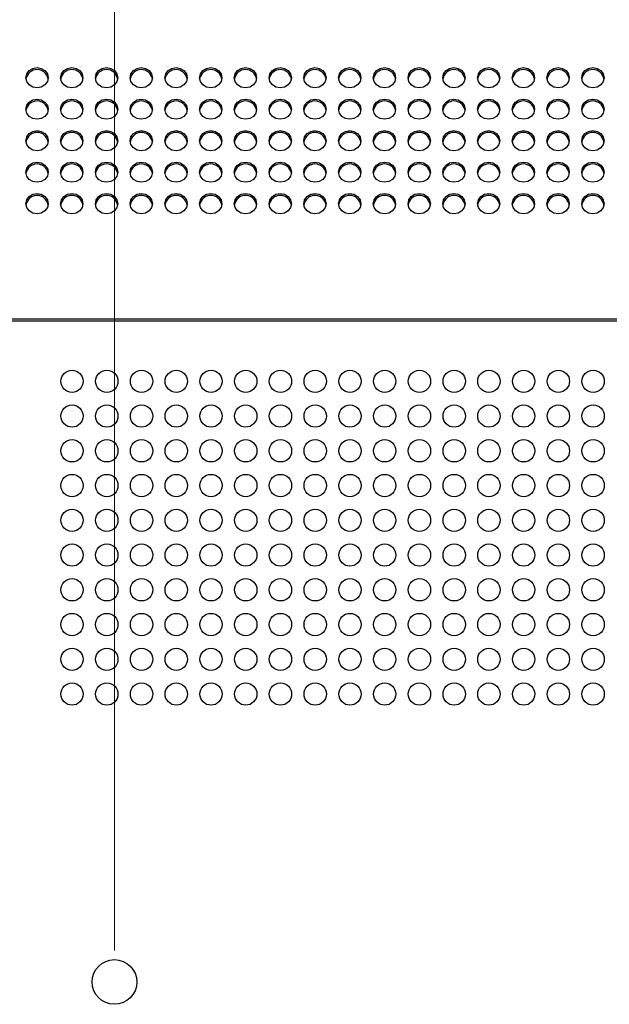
# Model space of a CAD drawing. Header units: millimetres. Extents: x 19 to 844, y 7 to 552.
# Tile 38 of 81: x 249 to 273, y 237 to 277. Entities that reach past the tile are written whole.
import ezdxf

# ---------------------------------------------------------------- set-up
doc = ezdxf.new("R2010")
doc.units = ezdxf.units.MM
doc.styles.add('SLDTEXTSTYLE2', font='GOTHIC.TTF', dxfattribs={"width": 0.913})
doc.dimstyles.new('SLDDIMSTYLE0', dxfattribs={"dimtxt": 3.175, "dimasz": 3.175, "dimexe": 0, "dimexo": 0.0625, "dimgap": 0.79375, "dimtad": 0, "dimtih": 1, "dimtoh": 1, "dimdec": 1, "dimlfac": 5, "dimrnd": 1e-09, "dimzin": 12, "dimdsep": 46, "dimtxsty": 'SLDTEXTSTYLE2', "dimsah": 1, "dimcen": 0.09, "dimadec": 0, "dimazin": 3, "dimtfac": 1, "dimtdec": 1, "dimtofl": 0, "dimtmove": 0, "dimatfit": 3, "dimfxl": 1, "dimfrac": 2, "dimtolj": 1, "dimtzin": 12, "dimarcsym": 0})
doc.dimstyles.new('SLDDIMSTYLE5', dxfattribs={"dimtxt": 3.175, "dimasz": 3.175, "dimexe": 0, "dimexo": 0.0625, "dimgap": 0.79375, "dimtad": 0, "dimtih": 1, "dimtoh": 1, "dimdec": 0, "dimlfac": 5, "dimrnd": 1e-09, "dimzin": 12, "dimdsep": 46, "dimtxsty": 'SLDTEXTSTYLE2', "dimsah": 1, "dimcen": 0.09, "dimadec": 0, "dimazin": 3, "dimtfac": 1, "dimtdec": 0, "dimtofl": 0, "dimtmove": 0, "dimatfit": 3, "dimfxl": 1, "dimfrac": 2, "dimtolj": 1, "dimtzin": 12, "dimarcsym": 0})

# ---------------------------------------------------------------- blocks, each defined once
blk = doc.blocks.new('_D_10')
at = {"color": 7, "linetype": 'Continuous', "lineweight": 18}
for p, q in [((269.982, 316.342), (269.014, 316.342)), ((269.014, 316.342), (269.014, 311.301)), ((275.846, 316.342), (276.814, 316.342)), ((276.814, 316.342), (276.814, 311.301)), ((252.794, 239.176), (252.794, 314.944)), ((292.794, 239.176), (292.794, 314.944)), ((252.794, 311.769), (266.23, 311.769)), ((292.794, 311.769), (279.598, 311.769)), ((269.014, 311.301), (269.982, 311.301)), ((276.814, 311.301), (275.846, 311.301))]:
    blk.add_line(p, q, dxfattribs=at)
for points in [[(252.794, 311.769), (255.969, 311.261), (255.969, 312.277)], [(292.794, 311.769), (289.619, 312.277), (289.619, 311.261)]]:
    blk.add_solid(points, dxfattribs=at)
at = {"color": 7, "linetype": 'Continuous', "lineweight": 18, "char_height": 3.175, "attachment_point": 1, "style": 'SLDTEXTSTYLE2'}
for s, insert in [('7.9', (269.982, 315.357)), ('200', (269.395, 310.607))]:
    blk.add_mtext(s, dxfattribs=dict(at, insert=insert))
blk = doc.blocks.new('_D_11')
at = {"color": 7, "linetype": 'Continuous', "lineweight": 18}
for p, q in [((201.118, 316.342), (200.151, 316.342)), ((200.151, 316.342), (200.151, 311.301)), ((211.675, 316.342), (212.643, 316.342)), ((212.643, 316.342), (212.643, 311.301)), ((158.774, 283.847), (158.774, 314.944)), ((252.794, 239.176), (252.794, 314.944)), ((158.774, 311.769), (197.366, 311.769)), ((252.794, 311.769), (215.427, 311.769)), ((200.151, 311.301), (201.118, 311.301)), ((212.643, 311.301), (211.675, 311.301))]:
    blk.add_line(p, q, dxfattribs=at)
for points in [[(158.774, 311.769), (161.949, 311.261), (161.949, 312.277)], [(252.794, 311.769), (249.619, 312.277), (249.619, 311.261)]]:
    blk.add_solid(points, dxfattribs=at)
at = {"color": 7, "linetype": 'Continuous', "lineweight": 18, "char_height": 3.175, "attachment_point": 1, "style": 'SLDTEXTSTYLE2'}
for s, insert in [('18.51', (201.118, 315.357)), ('470.1', (201.118, 310.607))]:
    blk.add_mtext(s, dxfattribs=dict(at, insert=insert))

msp = doc.modelspace()

# ---------------------------------------------------------------- linework, layer by layer
at = {"color": 7, "linetype": 'Continuous', "lineweight": 25}
for p, q in [((374.027, 264.611), (175.561, 264.611)), ((374.027, 264.526), (175.561, 264.526))]:
    msp.add_line(p, q, dxfattribs=at)
at = {"color": 7, "linetype": 'Continuous', "lineweight": 25, "flags": 128}
for points in [[(249.674, 273.929), (249.502, 273.96), (249.356, 274.049), (249.258, 274.181), (249.224, 274.337), (249.258, 274.493), (249.356, 274.626), (249.502, 274.714), (249.674, 274.745), (249.846, 274.714), (249.992, 274.626), (250.09, 274.493), (250.124, 274.337), (250.09, 274.181), (249.992, 274.049), (249.846, 273.96), (249.674, 273.929)], [(251.074, 273.929), (250.902, 273.96), (250.756, 274.049), (250.658, 274.181), (250.624, 274.337), (250.658, 274.493), (250.756, 274.626), (250.902, 274.714), (251.074, 274.745), (251.246, 274.714), (251.392, 274.626), (251.49, 274.493), (251.524, 274.337), (251.49, 274.181), (251.392, 274.049), (251.246, 273.96), (251.074, 273.929)], [(252.474, 273.929), (252.302, 273.96), (252.156, 274.049), (252.058, 274.181), (252.024, 274.337), (252.058, 274.493), (252.156, 274.626), (252.302, 274.714), (252.474, 274.745), (252.646, 274.714), (252.792, 274.626), (252.89, 274.493), (252.924, 274.337), (252.89, 274.181), (252.792, 274.049), (252.646, 273.96), (252.474, 273.929)], [(253.874, 273.929), (253.702, 273.96), (253.556, 274.049), (253.458, 274.181), (253.424, 274.337), (253.458, 274.493), (253.556, 274.626), (253.702, 274.714), (253.874, 274.745), (254.046, 274.714), (254.192, 274.626), (254.29, 274.493), (254.324, 274.337), (254.29, 274.181), (254.192, 274.049), (254.046, 273.96), (253.874, 273.929)], [(255.274, 273.929), (255.102, 273.96), (254.956, 274.049), (254.858, 274.181), (254.824, 274.337), (254.858, 274.493), (254.956, 274.626), (255.102, 274.714), (255.274, 274.745), (255.446, 274.714), (255.592, 274.626), (255.69, 274.493), (255.724, 274.337), (255.69, 274.181), (255.592, 274.049), (255.446, 273.96), (255.274, 273.929)], [(256.674, 273.929), (256.502, 273.96), (256.356, 274.049), (256.258, 274.181), (256.224, 274.337), (256.258, 274.493), (256.356, 274.626), (256.502, 274.714), (256.674, 274.745), (256.846, 274.714), (256.992, 274.626), (257.09, 274.493), (257.124, 274.337), (257.09, 274.181), (256.992, 274.049), (256.846, 273.96), (256.674, 273.929)], [(258.074, 273.929), (257.902, 273.96), (257.756, 274.049), (257.658, 274.181), (257.624, 274.337), (257.658, 274.493), (257.756, 274.626), (257.902, 274.714), (258.074, 274.745), (258.246, 274.714), (258.392, 274.626), (258.49, 274.493), (258.524, 274.337), (258.49, 274.181), (258.392, 274.049), (258.246, 273.96), (258.074, 273.929)], [(259.474, 273.929), (259.302, 273.96), (259.156, 274.049), (259.058, 274.181), (259.024, 274.337), (259.058, 274.493), (259.156, 274.626), (259.302, 274.714), (259.474, 274.745), (259.646, 274.714), (259.792, 274.626), (259.89, 274.493), (259.924, 274.337), (259.89, 274.181), (259.792, 274.049), (259.646, 273.96), (259.474, 273.929)], [(260.874, 273.929), (260.702, 273.96), (260.556, 274.049), (260.458, 274.181), (260.424, 274.337), (260.458, 274.493), (260.556, 274.626), (260.702, 274.714), (260.874, 274.745), (261.046, 274.714), (261.192, 274.626), (261.29, 274.493), (261.324, 274.337), (261.29, 274.181), (261.192, 274.049), (261.046, 273.96), (260.874, 273.929)], [(262.274, 273.929), (262.102, 273.96), (261.956, 274.049), (261.858, 274.181), (261.824, 274.337), (261.858, 274.493), (261.956, 274.626), (262.102, 274.714), (262.274, 274.745), (262.446, 274.714), (262.592, 274.626), (262.69, 274.493), (262.724, 274.337), (262.69, 274.181), (262.592, 274.049), (262.446, 273.96), (262.274, 273.929)], [(263.674, 273.929), (263.502, 273.96), (263.356, 274.049), (263.258, 274.181), (263.224, 274.337), (263.258, 274.493), (263.356, 274.626), (263.502, 274.714), (263.674, 274.745), (263.846, 274.714), (263.992, 274.626), (264.09, 274.493), (264.124, 274.337), (264.09, 274.181), (263.992, 274.049), (263.846, 273.96), (263.674, 273.929)], [(265.074, 273.929), (264.902, 273.96), (264.756, 274.049), (264.658, 274.181), (264.624, 274.337), (264.658, 274.493), (264.756, 274.626), (264.902, 274.714), (265.074, 274.745), (265.246, 274.714), (265.392, 274.626), (265.49, 274.493), (265.524, 274.337), (265.49, 274.181), (265.392, 274.049), (265.246, 273.96), (265.074, 273.929)], [(266.474, 273.929), (266.302, 273.96), (266.156, 274.049), (266.058, 274.181), (266.024, 274.337), (266.058, 274.493), (266.156, 274.626), (266.302, 274.714), (266.474, 274.745), (266.646, 274.714), (266.792, 274.626), (266.89, 274.493), (266.924, 274.337), (266.89, 274.181), (266.792, 274.049), (266.646, 273.96), (266.474, 273.929)], [(267.874, 273.929), (267.702, 273.96), (267.556, 274.049), (267.458, 274.181), (267.424, 274.337), (267.458, 274.493), (267.556, 274.626), (267.702, 274.714), (267.874, 274.745), (268.046, 274.714), (268.192, 274.626), (268.29, 274.493), (268.324, 274.337), (268.29, 274.181), (268.192, 274.049), (268.046, 273.96), (267.874, 273.929)], [(269.274, 273.929), (269.102, 273.96), (268.956, 274.049), (268.858, 274.181), (268.824, 274.337), (268.858, 274.493), (268.956, 274.626), (269.102, 274.714), (269.274, 274.745), (269.446, 274.714), (269.592, 274.626), (269.69, 274.493), (269.724, 274.337), (269.69, 274.181), (269.592, 274.049), (269.446, 273.96), (269.274, 273.929)], [(270.674, 273.929), (270.502, 273.96), (270.356, 274.049), (270.258, 274.181), (270.224, 274.337), (270.258, 274.493), (270.356, 274.626), (270.502, 274.714), (270.674, 274.745), (270.846, 274.714), (270.992, 274.626), (271.09, 274.493), (271.124, 274.337), (271.09, 274.181), (270.992, 274.049), (270.846, 273.96), (270.674, 273.929)], [(272.074, 273.929), (271.902, 273.96), (271.756, 274.049), (271.658, 274.181), (271.624, 274.337), (271.658, 274.493), (271.756, 274.626), (271.902, 274.714), (272.074, 274.745), (272.246, 274.714), (272.392, 274.626), (272.49, 274.493), (272.524, 274.337), (272.49, 274.181), (272.392, 274.049), (272.246, 273.96), (272.074, 273.929)], [(249.674, 272.66), (249.502, 272.692), (249.356, 272.78), (249.258, 272.912), (249.224, 273.068), (249.258, 273.224), (249.356, 273.357), (249.502, 273.445), (249.674, 273.476), (249.846, 273.445), (249.992, 273.357), (250.09, 273.224), (250.124, 273.068), (250.09, 272.912), (249.992, 272.78), (249.846, 272.692), (249.674, 272.66)], [(251.074, 272.66), (250.902, 272.692), (250.756, 272.78), (250.658, 272.912), (250.624, 273.068), (250.658, 273.224), (250.756, 273.357), (250.902, 273.445), (251.074, 273.476), (251.246, 273.445), (251.392, 273.357), (251.49, 273.224), (251.524, 273.068), (251.49, 272.912), (251.392, 272.78), (251.246, 272.692), (251.074, 272.66)], [(252.474, 272.66), (252.302, 272.692), (252.156, 272.78), (252.058, 272.912), (252.024, 273.068), (252.058, 273.224), (252.156, 273.357), (252.302, 273.445), (252.474, 273.476), (252.646, 273.445), (252.792, 273.357), (252.89, 273.224), (252.924, 273.068), (252.89, 272.912), (252.792, 272.78), (252.646, 272.692), (252.474, 272.66)], [(253.874, 272.66), (253.702, 272.692), (253.556, 272.78), (253.458, 272.912), (253.424, 273.068), (253.458, 273.224), (253.556, 273.357), (253.702, 273.445), (253.874, 273.476), (254.046, 273.445), (254.192, 273.357), (254.29, 273.224), (254.324, 273.068), (254.29, 272.912), (254.192, 272.78), (254.046, 272.692), (253.874, 272.66)], [(255.274, 272.66), (255.102, 272.692), (254.956, 272.78), (254.858, 272.912), (254.824, 273.068), (254.858, 273.224), (254.956, 273.357), (255.102, 273.445), (255.274, 273.476), (255.446, 273.445), (255.592, 273.357), (255.69, 273.224), (255.724, 273.068), (255.69, 272.912), (255.592, 272.78), (255.446, 272.692), (255.274, 272.66)], [(256.674, 272.66), (256.502, 272.692), (256.356, 272.78), (256.258, 272.912), (256.224, 273.068), (256.258, 273.224), (256.356, 273.357), (256.502, 273.445), (256.674, 273.476), (256.846, 273.445), (256.992, 273.357), (257.09, 273.224), (257.124, 273.068), (257.09, 272.912), (256.992, 272.78), (256.846, 272.692), (256.674, 272.66)], [(258.074, 272.66), (257.902, 272.692), (257.756, 272.78), (257.658, 272.912), (257.624, 273.068), (257.658, 273.224), (257.756, 273.357), (257.902, 273.445), (258.074, 273.476), (258.246, 273.445), (258.392, 273.357), (258.49, 273.224), (258.524, 273.068), (258.49, 272.912), (258.392, 272.78), (258.246, 272.692), (258.074, 272.66)], [(259.474, 272.66), (259.302, 272.692), (259.156, 272.78), (259.058, 272.912), (259.024, 273.068), (259.058, 273.224), (259.156, 273.357), (259.302, 273.445), (259.474, 273.476), (259.646, 273.445), (259.792, 273.357), (259.89, 273.224), (259.924, 273.068), (259.89, 272.912), (259.792, 272.78), (259.646, 272.692), (259.474, 272.66)], [(260.874, 272.66), (260.702, 272.692), (260.556, 272.78), (260.458, 272.912), (260.424, 273.068), (260.458, 273.224), (260.556, 273.357), (260.702, 273.445), (260.874, 273.476), (261.046, 273.445), (261.192, 273.357), (261.29, 273.224), (261.324, 273.068), (261.29, 272.912), (261.192, 272.78), (261.046, 272.692), (260.874, 272.66)], [(262.274, 272.66), (262.102, 272.692), (261.956, 272.78), (261.858, 272.912), (261.824, 273.068), (261.858, 273.224), (261.956, 273.357), (262.102, 273.445), (262.274, 273.476), (262.446, 273.445), (262.592, 273.357), (262.69, 273.224), (262.724, 273.068), (262.69, 272.912), (262.592, 272.78), (262.446, 272.692), (262.274, 272.66)], [(263.674, 272.66), (263.502, 272.692), (263.356, 272.78), (263.258, 272.912), (263.224, 273.068), (263.258, 273.224), (263.356, 273.357), (263.502, 273.445), (263.674, 273.476), (263.846, 273.445), (263.992, 273.357), (264.09, 273.224), (264.124, 273.068), (264.09, 272.912), (263.992, 272.78), (263.846, 272.692), (263.674, 272.66)], [(265.074, 272.66), (264.902, 272.692), (264.756, 272.78), (264.658, 272.912), (264.624, 273.068), (264.658, 273.224), (264.756, 273.357), (264.902, 273.445), (265.074, 273.476), (265.246, 273.445), (265.392, 273.357), (265.49, 273.224), (265.524, 273.068), (265.49, 272.912), (265.392, 272.78), (265.246, 272.692), (265.074, 272.66)], [(266.474, 272.66), (266.302, 272.692), (266.156, 272.78), (266.058, 272.912), (266.024, 273.068), (266.058, 273.224), (266.156, 273.357), (266.302, 273.445), (266.474, 273.476), (266.646, 273.445), (266.792, 273.357), (266.89, 273.224), (266.924, 273.068), (266.89, 272.912), (266.792, 272.78), (266.646, 272.692), (266.474, 272.66)], [(267.874, 272.66), (267.702, 272.692), (267.556, 272.78), (267.458, 272.912), (267.424, 273.068), (267.458, 273.224), (267.556, 273.357), (267.702, 273.445), (267.874, 273.476), (268.046, 273.445), (268.192, 273.357), (268.29, 273.224), (268.324, 273.068), (268.29, 272.912), (268.192, 272.78), (268.046, 272.692), (267.874, 272.66)], [(269.274, 272.66), (269.102, 272.692), (268.956, 272.78), (268.858, 272.912), (268.824, 273.068), (268.858, 273.224), (268.956, 273.357), (269.102, 273.445), (269.274, 273.476), (269.446, 273.445), (269.592, 273.357), (269.69, 273.224), (269.724, 273.068), (269.69, 272.912), (269.592, 272.78), (269.446, 272.692), (269.274, 272.66)], [(270.674, 272.66), (270.502, 272.692), (270.356, 272.78), (270.258, 272.912), (270.224, 273.068), (270.258, 273.224), (270.356, 273.357), (270.502, 273.445), (270.674, 273.476), (270.846, 273.445), (270.992, 273.357), (271.09, 273.224), (271.124, 273.068), (271.09, 272.912), (270.992, 272.78), (270.846, 272.692), (270.674, 272.66)], [(272.074, 272.66), (271.902, 272.692), (271.756, 272.78), (271.658, 272.912), (271.624, 273.068), (271.658, 273.224), (271.756, 273.357), (271.902, 273.445), (272.074, 273.476), (272.246, 273.445), (272.392, 273.357), (272.49, 273.224), (272.524, 273.068), (272.49, 272.912), (272.392, 272.78), (272.246, 272.692), (272.074, 272.66)], [(249.674, 271.392), (249.502, 271.423), (249.356, 271.511), (249.258, 271.643), (249.224, 271.799), (249.258, 271.956), (249.356, 272.088), (249.502, 272.176), (249.674, 272.207), (249.846, 272.176), (249.992, 272.088), (250.09, 271.956), (250.124, 271.799), (250.09, 271.643), (249.992, 271.511), (249.846, 271.423), (249.674, 271.392)], [(251.074, 271.392), (250.902, 271.423), (250.756, 271.511), (250.658, 271.643), (250.624, 271.799), (250.658, 271.956), (250.756, 272.088), (250.902, 272.176), (251.074, 272.207), (251.246, 272.176), (251.392, 272.088), (251.49, 271.956), (251.524, 271.799), (251.49, 271.643), (251.392, 271.511), (251.246, 271.423), (251.074, 271.392)], [(252.474, 271.392), (252.302, 271.423), (252.156, 271.511), (252.058, 271.643), (252.024, 271.799), (252.058, 271.956), (252.156, 272.088), (252.302, 272.176), (252.474, 272.207), (252.646, 272.176), (252.792, 272.088), (252.89, 271.956), (252.924, 271.799), (252.89, 271.643), (252.792, 271.511), (252.646, 271.423), (252.474, 271.392)], [(253.874, 271.392), (253.702, 271.423), (253.556, 271.511), (253.458, 271.643), (253.424, 271.799), (253.458, 271.956), (253.556, 272.088), (253.702, 272.176), (253.874, 272.207), (254.046, 272.176), (254.192, 272.088), (254.29, 271.956), (254.324, 271.799), (254.29, 271.643), (254.192, 271.511), (254.046, 271.423), (253.874, 271.392)], [(255.274, 271.392), (255.102, 271.423), (254.956, 271.511), (254.858, 271.643), (254.824, 271.799), (254.858, 271.956), (254.956, 272.088), (255.102, 272.176), (255.274, 272.207), (255.446, 272.176), (255.592, 272.088), (255.69, 271.956), (255.724, 271.799), (255.69, 271.643), (255.592, 271.511), (255.446, 271.423), (255.274, 271.392)], [(256.674, 271.392), (256.502, 271.423), (256.356, 271.511), (256.258, 271.643), (256.224, 271.799), (256.258, 271.956), (256.356, 272.088), (256.502, 272.176), (256.674, 272.207), (256.846, 272.176), (256.992, 272.088), (257.09, 271.956), (257.124, 271.799), (257.09, 271.643), (256.992, 271.511), (256.846, 271.423), (256.674, 271.392)], [(258.074, 271.392), (257.902, 271.423), (257.756, 271.511), (257.658, 271.643), (257.624, 271.799), (257.658, 271.956), (257.756, 272.088), (257.902, 272.176), (258.074, 272.207), (258.246, 272.176), (258.392, 272.088), (258.49, 271.956), (258.524, 271.799), (258.49, 271.643), (258.392, 271.511), (258.246, 271.423), (258.074, 271.392)], [(259.474, 271.392), (259.302, 271.423), (259.156, 271.511), (259.058, 271.643), (259.024, 271.799), (259.058, 271.956), (259.156, 272.088), (259.302, 272.176), (259.474, 272.207), (259.646, 272.176), (259.792, 272.088), (259.89, 271.956), (259.924, 271.799), (259.89, 271.643), (259.792, 271.511), (259.646, 271.423), (259.474, 271.392)], [(260.874, 271.392), (260.702, 271.423), (260.556, 271.511), (260.458, 271.643), (260.424, 271.799), (260.458, 271.956), (260.556, 272.088), (260.702, 272.176), (260.874, 272.207), (261.046, 272.176), (261.192, 272.088), (261.29, 271.956), (261.324, 271.799), (261.29, 271.643), (261.192, 271.511), (261.046, 271.423), (260.874, 271.392)], [(262.274, 271.392), (262.102, 271.423), (261.956, 271.511), (261.858, 271.643), (261.824, 271.799), (261.858, 271.956), (261.956, 272.088), (262.102, 272.176), (262.274, 272.207), (262.446, 272.176), (262.592, 272.088), (262.69, 271.956), (262.724, 271.799), (262.69, 271.643), (262.592, 271.511), (262.446, 271.423), (262.274, 271.392)], [(263.674, 271.392), (263.502, 271.423), (263.356, 271.511), (263.258, 271.643), (263.224, 271.799), (263.258, 271.956), (263.356, 272.088), (263.502, 272.176), (263.674, 272.207), (263.846, 272.176), (263.992, 272.088), (264.09, 271.956), (264.124, 271.799), (264.09, 271.643), (263.992, 271.511), (263.846, 271.423), (263.674, 271.392)], [(265.074, 271.392), (264.902, 271.423), (264.756, 271.511), (264.658, 271.643), (264.624, 271.799), (264.658, 271.956), (264.756, 272.088), (264.902, 272.176), (265.074, 272.207), (265.246, 272.176), (265.392, 272.088), (265.49, 271.956), (265.524, 271.799), (265.49, 271.643), (265.392, 271.511), (265.246, 271.423), (265.074, 271.392)], [(266.474, 271.392), (266.302, 271.423), (266.156, 271.511), (266.058, 271.643), (266.024, 271.799), (266.058, 271.956), (266.156, 272.088), (266.302, 272.176), (266.474, 272.207), (266.646, 272.176), (266.792, 272.088), (266.89, 271.956), (266.924, 271.799), (266.89, 271.643), (266.792, 271.511), (266.646, 271.423), (266.474, 271.392)], [(267.874, 271.392), (267.702, 271.423), (267.556, 271.511), (267.458, 271.643), (267.424, 271.799), (267.458, 271.956), (267.556, 272.088), (267.702, 272.176), (267.874, 272.207), (268.046, 272.176), (268.192, 272.088), (268.29, 271.956), (268.324, 271.799), (268.29, 271.643), (268.192, 271.511), (268.046, 271.423), (267.874, 271.392)], [(269.274, 271.392), (269.102, 271.423), (268.956, 271.511), (268.858, 271.643), (268.824, 271.799), (268.858, 271.956), (268.956, 272.088), (269.102, 272.176), (269.274, 272.207), (269.446, 272.176), (269.592, 272.088), (269.69, 271.956), (269.724, 271.799), (269.69, 271.643), (269.592, 271.511), (269.446, 271.423), (269.274, 271.392)], [(270.674, 271.392), (270.502, 271.423), (270.356, 271.511), (270.258, 271.643), (270.224, 271.799), (270.258, 271.956), (270.356, 272.088), (270.502, 272.176), (270.674, 272.207), (270.846, 272.176), (270.992, 272.088), (271.09, 271.956), (271.124, 271.799), (271.09, 271.643), (270.992, 271.511), (270.846, 271.423), (270.674, 271.392)], [(272.074, 271.392), (271.902, 271.423), (271.756, 271.511), (271.658, 271.643), (271.624, 271.799), (271.658, 271.956), (271.756, 272.088), (271.902, 272.176), (272.074, 272.207), (272.246, 272.176), (272.392, 272.088), (272.49, 271.956), (272.524, 271.799), (272.49, 271.643), (272.392, 271.511), (272.246, 271.423), (272.074, 271.392)], [(249.674, 270.123), (249.502, 270.154), (249.356, 270.242), (249.258, 270.375), (249.224, 270.531), (249.258, 270.687), (249.356, 270.819), (249.502, 270.907), (249.674, 270.938), (249.846, 270.907), (249.992, 270.819), (250.09, 270.687), (250.124, 270.531), (250.09, 270.375), (249.992, 270.242), (249.846, 270.154), (249.674, 270.123)], [(251.074, 270.123), (250.902, 270.154), (250.756, 270.242), (250.658, 270.375), (250.624, 270.531), (250.658, 270.687), (250.756, 270.819), (250.902, 270.907), (251.074, 270.938), (251.246, 270.907), (251.392, 270.819), (251.49, 270.687), (251.524, 270.531), (251.49, 270.375), (251.392, 270.242), (251.246, 270.154), (251.074, 270.123)], [(252.474, 270.123), (252.302, 270.154), (252.156, 270.242), (252.058, 270.375), (252.024, 270.531), (252.058, 270.687), (252.156, 270.819), (252.302, 270.907), (252.474, 270.938), (252.646, 270.907), (252.792, 270.819), (252.89, 270.687), (252.924, 270.531), (252.89, 270.375), (252.792, 270.242), (252.646, 270.154), (252.474, 270.123)], [(253.874, 270.123), (253.702, 270.154), (253.556, 270.242), (253.458, 270.375), (253.424, 270.531), (253.458, 270.687), (253.556, 270.819), (253.702, 270.907), (253.874, 270.938), (254.046, 270.907), (254.192, 270.819), (254.29, 270.687), (254.324, 270.531), (254.29, 270.375), (254.192, 270.242), (254.046, 270.154), (253.874, 270.123)], [(255.274, 270.123), (255.102, 270.154), (254.956, 270.242), (254.858, 270.375), (254.824, 270.531), (254.858, 270.687), (254.956, 270.819), (255.102, 270.907), (255.274, 270.938), (255.446, 270.907), (255.592, 270.819), (255.69, 270.687), (255.724, 270.531), (255.69, 270.375), (255.592, 270.242), (255.446, 270.154), (255.274, 270.123)], [(256.674, 270.123), (256.502, 270.154), (256.356, 270.242), (256.258, 270.375), (256.224, 270.531), (256.258, 270.687), (256.356, 270.819), (256.502, 270.907), (256.674, 270.938), (256.846, 270.907), (256.992, 270.819), (257.09, 270.687), (257.124, 270.531), (257.09, 270.375), (256.992, 270.242), (256.846, 270.154), (256.674, 270.123)], [(258.074, 270.123), (257.902, 270.154), (257.756, 270.242), (257.658, 270.375), (257.624, 270.531), (257.658, 270.687), (257.756, 270.819), (257.902, 270.907), (258.074, 270.938), (258.246, 270.907), (258.392, 270.819), (258.49, 270.687), (258.524, 270.531), (258.49, 270.375), (258.392, 270.242), (258.246, 270.154), (258.074, 270.123)], [(259.474, 270.123), (259.302, 270.154), (259.156, 270.242), (259.058, 270.375), (259.024, 270.531), (259.058, 270.687), (259.156, 270.819), (259.302, 270.907), (259.474, 270.938), (259.646, 270.907), (259.792, 270.819), (259.89, 270.687), (259.924, 270.531), (259.89, 270.375), (259.792, 270.242), (259.646, 270.154), (259.474, 270.123)], [(260.874, 270.123), (260.702, 270.154), (260.556, 270.242), (260.458, 270.375), (260.424, 270.531), (260.458, 270.687), (260.556, 270.819), (260.702, 270.907), (260.874, 270.938), (261.046, 270.907), (261.192, 270.819), (261.29, 270.687), (261.324, 270.531), (261.29, 270.375), (261.192, 270.242), (261.046, 270.154), (260.874, 270.123)], [(262.274, 270.123), (262.102, 270.154), (261.956, 270.242), (261.858, 270.375), (261.824, 270.531), (261.858, 270.687), (261.956, 270.819), (262.102, 270.907), (262.274, 270.938), (262.446, 270.907), (262.592, 270.819), (262.69, 270.687), (262.724, 270.531), (262.69, 270.375), (262.592, 270.242), (262.446, 270.154), (262.274, 270.123)], [(263.674, 270.123), (263.502, 270.154), (263.356, 270.242), (263.258, 270.375), (263.224, 270.531), (263.258, 270.687), (263.356, 270.819), (263.502, 270.907), (263.674, 270.938), (263.846, 270.907), (263.992, 270.819), (264.09, 270.687), (264.124, 270.531), (264.09, 270.375), (263.992, 270.242), (263.846, 270.154), (263.674, 270.123)], [(265.074, 270.123), (264.902, 270.154), (264.756, 270.242), (264.658, 270.375), (264.624, 270.531), (264.658, 270.687), (264.756, 270.819), (264.902, 270.907), (265.074, 270.938), (265.246, 270.907), (265.392, 270.819), (265.49, 270.687), (265.524, 270.531), (265.49, 270.375), (265.392, 270.242), (265.246, 270.154), (265.074, 270.123)], [(266.474, 270.123), (266.302, 270.154), (266.156, 270.242), (266.058, 270.375), (266.024, 270.531), (266.058, 270.687), (266.156, 270.819), (266.302, 270.907), (266.474, 270.938), (266.646, 270.907), (266.792, 270.819), (266.89, 270.687), (266.924, 270.531), (266.89, 270.375), (266.792, 270.242), (266.646, 270.154), (266.474, 270.123)], [(267.874, 270.123), (267.702, 270.154), (267.556, 270.242), (267.458, 270.375), (267.424, 270.531), (267.458, 270.687), (267.556, 270.819), (267.702, 270.907), (267.874, 270.938), (268.046, 270.907), (268.192, 270.819), (268.29, 270.687), (268.324, 270.531), (268.29, 270.375), (268.192, 270.242), (268.046, 270.154), (267.874, 270.123)], [(269.274, 270.123), (269.102, 270.154), (268.956, 270.242), (268.858, 270.375), (268.824, 270.531), (268.858, 270.687), (268.956, 270.819), (269.102, 270.907), (269.274, 270.938), (269.446, 270.907), (269.592, 270.819), (269.69, 270.687), (269.724, 270.531), (269.69, 270.375), (269.592, 270.242), (269.446, 270.154), (269.274, 270.123)], [(270.674, 270.123), (270.502, 270.154), (270.356, 270.242), (270.258, 270.375), (270.224, 270.531), (270.258, 270.687), (270.356, 270.819), (270.502, 270.907), (270.674, 270.938), (270.846, 270.907), (270.992, 270.819), (271.09, 270.687), (271.124, 270.531), (271.09, 270.375), (270.992, 270.242), (270.846, 270.154), (270.674, 270.123)], [(272.074, 270.123), (271.902, 270.154), (271.756, 270.242), (271.658, 270.375), (271.624, 270.531), (271.658, 270.687), (271.756, 270.819), (271.902, 270.907), (272.074, 270.938), (272.246, 270.907), (272.392, 270.819), (272.49, 270.687), (272.524, 270.531), (272.49, 270.375), (272.392, 270.242), (272.246, 270.154), (272.074, 270.123)], [(249.674, 268.854), (249.502, 268.885), (249.356, 268.973), (249.258, 269.106), (249.224, 269.262), (249.258, 269.418), (249.356, 269.55), (249.502, 269.639), (249.674, 269.67), (249.846, 269.639), (249.992, 269.55), (250.09, 269.418), (250.124, 269.262), (250.09, 269.106), (249.992, 268.973), (249.846, 268.885), (249.674, 268.854)], [(251.074, 268.854), (250.902, 268.885), (250.756, 268.973), (250.658, 269.106), (250.624, 269.262), (250.658, 269.418), (250.756, 269.55), (250.902, 269.639), (251.074, 269.67), (251.246, 269.639), (251.392, 269.55), (251.49, 269.418), (251.524, 269.262), (251.49, 269.106), (251.392, 268.973), (251.246, 268.885), (251.074, 268.854)], [(252.474, 268.854), (252.302, 268.885), (252.156, 268.973), (252.058, 269.106), (252.024, 269.262), (252.058, 269.418), (252.156, 269.55), (252.302, 269.639), (252.474, 269.67), (252.646, 269.639), (252.792, 269.55), (252.89, 269.418), (252.924, 269.262), (252.89, 269.106), (252.792, 268.973), (252.646, 268.885), (252.474, 268.854)], [(253.874, 268.854), (253.702, 268.885), (253.556, 268.973), (253.458, 269.106), (253.424, 269.262), (253.458, 269.418), (253.556, 269.55), (253.702, 269.639), (253.874, 269.67), (254.046, 269.639), (254.192, 269.55), (254.29, 269.418), (254.324, 269.262), (254.29, 269.106), (254.192, 268.973), (254.046, 268.885), (253.874, 268.854)], [(255.274, 268.854), (255.102, 268.885), (254.956, 268.973), (254.858, 269.106), (254.824, 269.262), (254.858, 269.418), (254.956, 269.55), (255.102, 269.639), (255.274, 269.67), (255.446, 269.639), (255.592, 269.55), (255.69, 269.418), (255.724, 269.262), (255.69, 269.106), (255.592, 268.973), (255.446, 268.885), (255.274, 268.854)], [(256.674, 268.854), (256.502, 268.885), (256.356, 268.973), (256.258, 269.106), (256.224, 269.262), (256.258, 269.418), (256.356, 269.55), (256.502, 269.639), (256.674, 269.67), (256.846, 269.639), (256.992, 269.55), (257.09, 269.418), (257.124, 269.262), (257.09, 269.106), (256.992, 268.973), (256.846, 268.885), (256.674, 268.854)], [(258.074, 268.854), (257.902, 268.885), (257.756, 268.973), (257.658, 269.106), (257.624, 269.262), (257.658, 269.418), (257.756, 269.55), (257.902, 269.639), (258.074, 269.67), (258.246, 269.639), (258.392, 269.55), (258.49, 269.418), (258.524, 269.262), (258.49, 269.106), (258.392, 268.973), (258.246, 268.885), (258.074, 268.854)], [(259.474, 268.854), (259.302, 268.885), (259.156, 268.973), (259.058, 269.106), (259.024, 269.262), (259.058, 269.418), (259.156, 269.55), (259.302, 269.639), (259.474, 269.67), (259.646, 269.639), (259.792, 269.55), (259.89, 269.418), (259.924, 269.262), (259.89, 269.106), (259.792, 268.973), (259.646, 268.885), (259.474, 268.854)], [(260.874, 268.854), (260.702, 268.885), (260.556, 268.973), (260.458, 269.106), (260.424, 269.262), (260.458, 269.418), (260.556, 269.55), (260.702, 269.639), (260.874, 269.67), (261.046, 269.639), (261.192, 269.55), (261.29, 269.418), (261.324, 269.262), (261.29, 269.106), (261.192, 268.973), (261.046, 268.885), (260.874, 268.854)], [(262.274, 268.854), (262.102, 268.885), (261.956, 268.973), (261.858, 269.106), (261.824, 269.262), (261.858, 269.418), (261.956, 269.55), (262.102, 269.639), (262.274, 269.67), (262.446, 269.639), (262.592, 269.55), (262.69, 269.418), (262.724, 269.262), (262.69, 269.106), (262.592, 268.973), (262.446, 268.885), (262.274, 268.854)], [(263.674, 268.854), (263.502, 268.885), (263.356, 268.973), (263.258, 269.106), (263.224, 269.262), (263.258, 269.418), (263.356, 269.55), (263.502, 269.639), (263.674, 269.67), (263.846, 269.639), (263.992, 269.55), (264.09, 269.418), (264.124, 269.262), (264.09, 269.106), (263.992, 268.973), (263.846, 268.885), (263.674, 268.854)], [(265.074, 268.854), (264.902, 268.885), (264.756, 268.973), (264.658, 269.106), (264.624, 269.262), (264.658, 269.418), (264.756, 269.55), (264.902, 269.639), (265.074, 269.67), (265.246, 269.639), (265.392, 269.55), (265.49, 269.418), (265.524, 269.262), (265.49, 269.106), (265.392, 268.973), (265.246, 268.885), (265.074, 268.854)], [(266.474, 268.854), (266.302, 268.885), (266.156, 268.973), (266.058, 269.106), (266.024, 269.262), (266.058, 269.418), (266.156, 269.55), (266.302, 269.639), (266.474, 269.67), (266.646, 269.639), (266.792, 269.55), (266.89, 269.418), (266.924, 269.262), (266.89, 269.106), (266.792, 268.973), (266.646, 268.885), (266.474, 268.854)], [(267.874, 268.854), (267.702, 268.885), (267.556, 268.973), (267.458, 269.106), (267.424, 269.262), (267.458, 269.418), (267.556, 269.55), (267.702, 269.639), (267.874, 269.67), (268.046, 269.639), (268.192, 269.55), (268.29, 269.418), (268.324, 269.262), (268.29, 269.106), (268.192, 268.973), (268.046, 268.885), (267.874, 268.854)], [(269.274, 268.854), (269.102, 268.885), (268.956, 268.973), (268.858, 269.106), (268.824, 269.262), (268.858, 269.418), (268.956, 269.55), (269.102, 269.639), (269.274, 269.67), (269.446, 269.639), (269.592, 269.55), (269.69, 269.418), (269.724, 269.262), (269.69, 269.106), (269.592, 268.973), (269.446, 268.885), (269.274, 268.854)], [(270.674, 268.854), (270.502, 268.885), (270.356, 268.973), (270.258, 269.106), (270.224, 269.262), (270.258, 269.418), (270.356, 269.55), (270.502, 269.639), (270.674, 269.67), (270.846, 269.639), (270.992, 269.55), (271.09, 269.418), (271.124, 269.262), (271.09, 269.106), (270.992, 268.973), (270.846, 268.885), (270.674, 268.854)], [(272.074, 268.854), (271.902, 268.885), (271.756, 268.973), (271.658, 269.106), (271.624, 269.262), (271.658, 269.418), (271.756, 269.55), (271.902, 269.639), (272.074, 269.67), (272.246, 269.639), (272.392, 269.55), (272.49, 269.418), (272.524, 269.262), (272.49, 269.106), (272.392, 268.973), (272.246, 268.885), (272.074, 268.854)]]:
    msp.add_lwpolyline(points, dxfattribs=at)
at = {"color": 7, "linetype": 'Continuous', "lineweight": 25}
for centre, radius in [((251.084, 262.106), 0.45), ((252.484, 262.106), 0.45), ((253.884, 262.106), 0.45), ((255.284, 262.106), 0.45), ((256.684, 262.106), 0.45), ((258.084, 262.106), 0.45), ((259.484, 262.106), 0.45), ((260.884, 262.106), 0.45), ((262.284, 262.106), 0.45), ((263.684, 262.106), 0.45), ((265.084, 262.106), 0.45), ((266.484, 262.106), 0.45), ((267.884, 262.106), 0.45), ((269.284, 262.106), 0.45), ((270.684, 262.106), 0.45), ((272.084, 262.106), 0.45), ((251.084, 260.706), 0.45), ((252.484, 260.706), 0.45), ((253.884, 260.706), 0.45), ((255.284, 260.706), 0.45), ((256.684, 260.706), 0.45), ((258.084, 260.706), 0.45), ((259.484, 260.706), 0.45), ((260.884, 260.706), 0.45), ((262.284, 260.706), 0.45), ((263.684, 260.706), 0.45), ((265.084, 260.706), 0.45), ((266.484, 260.706), 0.45), ((267.884, 260.706), 0.45), ((269.284, 260.706), 0.45), ((270.684, 260.706), 0.45), ((272.084, 260.706), 0.45), ((251.084, 259.306), 0.45), ((252.484, 259.306), 0.45), ((253.884, 259.306), 0.45), ((255.284, 259.306), 0.45), ((256.684, 259.306), 0.45), ((258.084, 259.306), 0.45), ((259.484, 259.306), 0.45), ((260.884, 259.306), 0.45), ((262.284, 259.306), 0.45), ((263.684, 259.306), 0.45), ((265.084, 259.306), 0.45), ((266.484, 259.306), 0.45), ((267.884, 259.306), 0.45), ((269.284, 259.306), 0.45), ((270.684, 259.306), 0.45), ((272.084, 259.306), 0.45), ((251.084, 257.906), 0.45), ((252.484, 257.906), 0.45), ((253.884, 257.906), 0.45), ((255.284, 257.906), 0.45), ((256.684, 257.906), 0.45), ((258.084, 257.906), 0.45), ((259.484, 257.906), 0.45), ((260.884, 257.906), 0.45), ((262.284, 257.906), 0.45), ((263.684, 257.906), 0.45), ((265.084, 257.906), 0.45), ((266.484, 257.906), 0.45), ((267.884, 257.906), 0.45), ((269.284, 257.906), 0.45), ((270.684, 257.906), 0.45), ((272.084, 257.906), 0.45), ((251.084, 256.506), 0.45), ((252.484, 256.506), 0.45), ((253.884, 256.506), 0.45), ((255.284, 256.506), 0.45), ((256.684, 256.506), 0.45), ((258.084, 256.506), 0.45), ((259.484, 256.506), 0.45), ((260.884, 256.506), 0.45), ((262.284, 256.506), 0.45), ((263.684, 256.506), 0.45), ((265.084, 256.506), 0.45), ((266.484, 256.506), 0.45), ((267.884, 256.506), 0.45), ((269.284, 256.506), 0.45), ((270.684, 256.506), 0.45), ((272.084, 256.506), 0.45), ((251.084, 255.106), 0.45), ((252.484, 255.106), 0.45), ((253.884, 255.106), 0.45), ((255.284, 255.106), 0.45), ((256.684, 255.106), 0.45), ((258.084, 255.106), 0.45), ((259.484, 255.106), 0.45), ((260.884, 255.106), 0.45), ((262.284, 255.106), 0.45), ((263.684, 255.106), 0.45), ((265.084, 255.106), 0.45), ((266.484, 255.106), 0.45), ((267.884, 255.106), 0.45), ((269.284, 255.106), 0.45), ((270.684, 255.106), 0.45), ((272.084, 255.106), 0.45), ((251.084, 253.706), 0.45), ((252.484, 253.706), 0.45), ((253.884, 253.706), 0.45), ((255.284, 253.706), 0.45), ((256.684, 253.706), 0.45), ((258.084, 253.706), 0.45), ((259.484, 253.706), 0.45), ((260.884, 253.706), 0.45), ((262.284, 253.706), 0.45), ((263.684, 253.706), 0.45), ((265.084, 253.706), 0.45), ((266.484, 253.706), 0.45), ((267.884, 253.706), 0.45), ((269.284, 253.706), 0.45), ((270.684, 253.706), 0.45), ((272.084, 253.706), 0.45), ((251.084, 252.306), 0.45), ((252.484, 252.306), 0.45), ((253.884, 252.306), 0.45), ((255.284, 252.306), 0.45), ((256.684, 252.306), 0.45), ((258.084, 252.306), 0.45), ((259.484, 252.306), 0.45), ((260.884, 252.306), 0.45), ((262.284, 252.306), 0.45), ((263.684, 252.306), 0.45), ((265.084, 252.306), 0.45), ((266.484, 252.306), 0.45), ((267.884, 252.306), 0.45), ((269.284, 252.306), 0.45), ((270.684, 252.306), 0.45), ((272.084, 252.306), 0.45), ((251.084, 250.906), 0.45), ((252.484, 250.906), 0.45), ((253.884, 250.906), 0.45), ((255.284, 250.906), 0.45), ((256.684, 250.906), 0.45), ((258.084, 250.906), 0.45), ((259.484, 250.906), 0.45), ((260.884, 250.906), 0.45), ((262.284, 250.906), 0.45), ((263.684, 250.906), 0.45), ((265.084, 250.906), 0.45), ((266.484, 250.906), 0.45), ((267.884, 250.906), 0.45), ((269.284, 250.906), 0.45), ((270.684, 250.906), 0.45), ((272.084, 250.906), 0.45), ((251.084, 249.506), 0.45), ((252.484, 249.506), 0.45), ((253.884, 249.506), 0.45), ((255.284, 249.506), 0.45), ((256.684, 249.506), 0.45), ((258.084, 249.506), 0.45), ((259.484, 249.506), 0.45), ((260.884, 249.506), 0.45), ((262.284, 249.506), 0.45), ((263.684, 249.506), 0.45), ((265.084, 249.506), 0.45), ((266.484, 249.506), 0.45), ((267.884, 249.506), 0.45), ((269.284, 249.506), 0.45), ((270.684, 249.506), 0.45), ((272.084, 249.506), 0.45), ((252.794, 237.906), 0.9)]:
    msp.add_circle(centre, radius, dxfattribs=at)
for centre, start, end in [((249.674, 274.212), 10.4484, 169.5516), ((251.074, 274.212), 10.4484, 169.5516), ((252.474, 274.212), 10.4484, 169.5516), ((253.874, 274.212), 10.4484, 169.5516), ((255.274, 274.212), 10.4484, 169.5516), ((256.674, 274.212), 10.4485, 169.5515), ((258.074, 274.212), 10.4484, 169.5516), ((259.474, 274.212), 10.4484, 169.5516), ((260.874, 274.212), 10.4484, 169.5516), ((262.274, 274.212), 10.4484, 169.5516), ((263.674, 274.212), 10.4484, 169.5516), ((265.074, 274.212), 10.4492, 169.5515), ((266.474, 274.212), 10.4493, 169.5507), ((267.874, 274.212), 10.4493, 169.5507), ((269.274, 274.212), 10.4494, 169.5506), ((270.674, 274.212), 10.4493, 169.5507), ((272.074, 274.212), 10.4493, 169.5507), ((249.674, 272.944), 10.4493, 169.5507), ((251.074, 272.944), 10.4493, 169.5507), ((252.474, 272.944), 10.4493, 169.5507), ((253.874, 272.944), 10.4493, 169.5507), ((255.274, 272.944), 10.4495, 169.5505), ((256.674, 272.944), 10.4494, 169.5506), ((258.074, 272.944), 10.4487, 169.5513), ((259.474, 272.944), 10.4487, 169.5513), ((260.874, 272.944), 10.4487, 169.5513), ((262.274, 272.944), 10.4484, 169.5516), ((263.674, 272.944), 10.4484, 169.5516), ((265.074, 272.944), 10.4484, 169.5516), ((266.474, 272.944), 10.4484, 169.5516), ((267.874, 272.944), 10.4484, 169.5516), ((269.274, 272.944), 10.4484, 169.5516), ((270.674, 272.944), 10.4484, 169.5516), ((272.074, 272.944), 10.4484, 169.5516), ((249.674, 271.675), 10.4484, 169.5516), ((251.074, 271.675), 10.4484, 169.5516), ((252.474, 271.675), 10.4484, 169.5516), ((253.874, 271.675), 10.4484, 169.5516), ((255.274, 271.675), 10.4484, 169.5516), ((256.674, 271.675), 10.4484, 169.5516), ((258.074, 271.675), 10.4484, 169.5516), ((259.474, 271.675), 10.4484, 169.5516), ((260.874, 271.675), 10.4484, 169.5516), ((262.274, 271.675), 10.4484, 169.5516), ((263.674, 271.675), 10.4484, 169.5516), ((265.074, 271.675), 10.4492, 169.5515), ((266.474, 271.675), 10.4494, 169.5506), ((267.874, 271.675), 10.4493, 169.5507), ((269.274, 271.675), 10.4493, 169.5507), ((270.674, 271.675), 10.4494, 169.5506), ((272.074, 271.675), 10.4493, 169.5507), ((249.674, 270.406), 10.4493, 169.5507), ((251.074, 270.406), 10.4493, 169.5507), ((252.474, 270.406), 10.4494, 169.5506), ((253.874, 270.406), 10.4494, 169.5506), ((255.274, 270.406), 10.4495, 169.5505), ((256.674, 270.406), 10.4493, 169.5507), ((258.074, 270.406), 10.4487, 169.5513), ((259.474, 270.406), 10.4487, 169.5513), ((260.874, 270.406), 10.4487, 169.5513), ((262.274, 270.406), 10.4484, 169.5516), ((263.674, 270.406), 10.4484, 169.5516), ((265.074, 270.406), 10.4484, 169.5516), ((266.474, 270.406), 10.4484, 169.5516), ((267.874, 270.406), 10.4484, 169.5516), ((269.274, 270.406), 10.4484, 169.5516), ((270.674, 270.406), 10.4484, 169.5516), ((272.074, 270.406), 10.4484, 169.5516), ((249.674, 269.137), 10.4485, 169.5515), ((251.074, 269.137), 10.4484, 169.5516), ((252.474, 269.137), 10.4484, 169.5516), ((253.874, 269.137), 10.4484, 169.5516), ((255.274, 269.137), 10.4484, 169.5516), ((256.674, 269.137), 10.4484, 169.5516), ((258.074, 269.137), 10.4484, 169.5516), ((259.474, 269.137), 10.4484, 169.5516), ((260.874, 269.137), 10.4484, 169.5516), ((262.274, 269.137), 10.4484, 169.5516), ((263.674, 269.137), 10.4484, 169.5516), ((265.074, 269.137), 10.4484, 169.5516), ((266.474, 269.137), 10.4494, 169.5506), ((267.874, 269.137), 10.4493, 169.5507), ((269.274, 269.137), 10.4493, 169.5507), ((270.674, 269.137), 10.4494, 169.5506), ((272.074, 269.137), 10.4493, 169.5507)]:
    msp.add_arc(centre, 0.455, start, end, dxfattribs=at)

# ---------------------------------------------------------------- dimensions: what is measured, and where the dimension line sits
at = {"color": 7, "linetype": 'Continuous', "lineweight": 18}
dim = msp.add_linear_dim(base=(252.794, 311.769), p1=(158.774, 282.577), p2=(252.794, 237.906), dimstyle='SLDDIMSTYLE0', dxfattribs=at)
dim.commit()
dim.dimension.update_dxf_attribs({"geometry": '_D_11', "text_midpoint": (206.397, 311.769), "dimtype": 160})
dim = msp.add_linear_dim(base=(292.794, 311.769), p1=(252.794, 237.906), p2=(292.794, 237.906), angle=0, dimstyle='SLDDIMSTYLE5', dxfattribs=at)
dim.commit()
dim.dimension.update_dxf_attribs({"geometry": '_D_10', "text_midpoint": (272.914, 311.769), "dimtype": 160})

doc.saveas('drawing.dxf')
